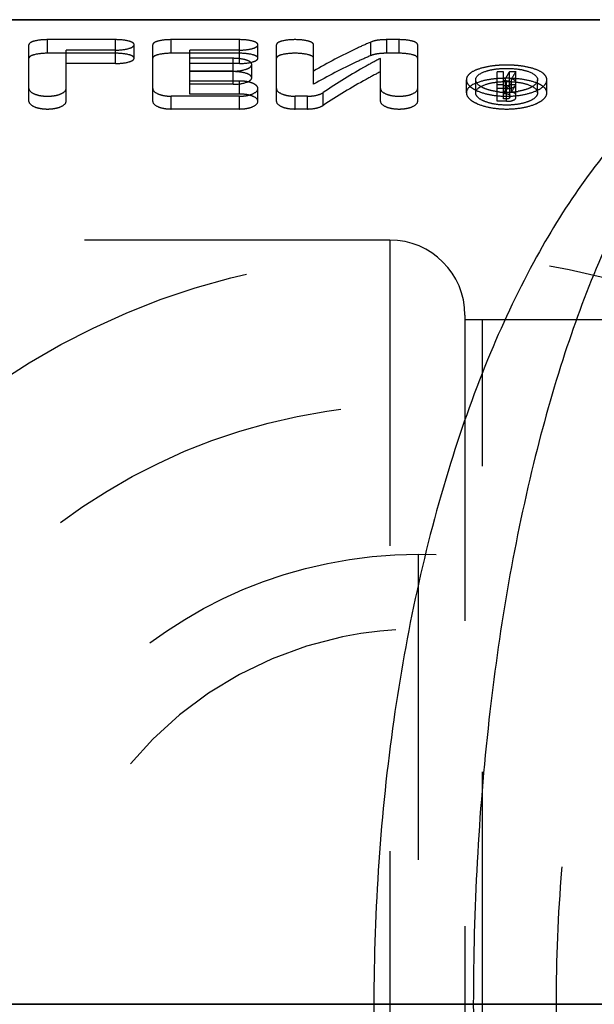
# Model space of a CAD drawing. Header units: millimetres. Extents: x 444 to 556, y 470 to 535.
# Tile 7 of 12: x 483 to 495, y 492 to 513. Entities that reach past the tile are written whole.
import ezdxf

# ---------------------------------------------------------------- set-up
doc = ezdxf.new("R2010")
doc.units = ezdxf.units.MM
doc.header["$LTSCALE"] = 65.185185
doc.linetypes.add('CENTER', pattern=[0.6, 0.375, -0.075, 0.075, -0.075])
doc.linetypes.add('HIDDEN', pattern=[0.2, 0.1, -0.1])
for name, color, linetype in [('ACHSEN_S', 7, 'CONTINUOUS'), ('KOERPER', 7, 'CONTINUOUS'), ('KONST.EL_MIT_GEO', 7, 'CONTINUOUS'), ('KURVEN', 7, 'CONTINUOUS')]:
    doc.layers.add(name, color=color, linetype=linetype)

msp = doc.modelspace()

# ---------------------------------------------------------------- linework, layer by layer
at = {"layer": 'ACHSEN_S', "color": 2, "linetype": 'CENTER'}
msp.add_line((555.711, 491.514), (459.995, 491.514), dxfattribs=at)
at = {"layer": 'KOERPER', "color": 7, "linetype": 'Continuous'}
msp.add_line((495.609, 512.514), (465.032, 512.514), dxfattribs=at)
at = {"layer": 'KOERPER', "color": 8, "linetype": 'HIDDEN'}
for p, q in [((493.181, 506.114), (492.731, 506.114)), ((493.109, 476.914), (493.109, 506.114))]:
    msp.add_line(p, q, dxfattribs=at)
at = {"layer": 'KONST.EL_MIT_GEO', "color": 7, "linetype": 'Continuous'}
msp.add_line((465.032, 512.514), (495.609, 512.514), dxfattribs=at)
at = {"layer": 'KONST.EL_MIT_GEO', "color": 8, "linetype": 'HIDDEN'}
for p, q in [((483.427, 510.772), (483.427, 511.98)), ((483.823, 511.798), (483.823, 512.088)), ((485.276, 512.088), (483.823, 512.088)), ((485.276, 511.579), (485.276, 512.088)), ((485.672, 511.692), (485.672, 511.981)), ((486.069, 510.772), (486.069, 511.98)), ((486.465, 511.798), (486.465, 512.088)), ((487.918, 512.088), (486.465, 512.088)), ((487.918, 511.579), (487.918, 512.088)), ((488.314, 511.692), (488.314, 511.981)), ((488.71, 510.772), (488.71, 511.98)), ((489.503, 511.137), (489.503, 511.98)), ((490.726, 511.749), (490.726, 512.038)), ((491.062, 511.798), (491.062, 512.088)), ((491.327, 512.088), (491.062, 512.088)), ((491.327, 511.798), (491.327, 512.088)), ((491.723, 510.772), (491.723, 511.98)), ((485.276, 511.798), (483.823, 511.798)), ((484.22, 510.772), (484.22, 511.865)), ((485.276, 511.865), (484.22, 511.865)), ((487.918, 511.798), (486.465, 511.798)), ((486.861, 510.928), (486.861, 511.865)), ((487.918, 511.865), (486.861, 511.865)), ((491.327, 511.798), (491.062, 511.798)), ((485.276, 511.579), (484.22, 511.579)), ((487.786, 511.69), (486.861, 511.69)), ((487.918, 511.579), (486.861, 511.579)), ((487.786, 511.137), (487.786, 511.69)), ((490.93, 510.772), (490.93, 511.689)), ((487.786, 511.417), (486.861, 511.417)), ((487.786, 511.406), (486.861, 511.406)), ((488.182, 511.275), (488.182, 511.557)), ((493.423, 510.773), (493.423, 511.405)), ((493.555, 511.405), (493.423, 511.405)), ((493.555, 510.825), (493.555, 511.405)), ((493.681, 511.405), (493.672, 511.39)), ((493.681, 511.125), (493.681, 511.405)), ((493.817, 511.405), (493.681, 511.405)), ((493.819, 510.851), (493.817, 511.405)), ((487.918, 511.206), (486.861, 511.206)), ((487.918, 510.928), (487.918, 511.206)), ((492.762, 510.954), (492.762, 511.232)), ((492.961, 510.954), (492.961, 511.232)), ((493.596, 511.261), (493.555, 511.261)), ((493.622, 511.21), (493.555, 511.21)), ((493.605, 511.277), (493.596, 511.261)), ((493.596, 510.983), (493.596, 511.261)), ((493.622, 510.773), (493.622, 511.21)), ((493.687, 510.851), (493.687, 511.184)), ((493.725, 510.972), (493.725, 511.25)), ((494.282, 510.954), (494.282, 511.232)), ((494.481, 510.954), (494.481, 511.232)), ((487.786, 511.137), (486.861, 511.137)), ((488.314, 510.772), (488.314, 511.047)), ((489.707, 510.687), (489.707, 510.96)), ((493.555, 511.125), (493.423, 511.125)), ((493.622, 511.048), (493.423, 511.048)), ((493.622, 511.101), (493.555, 511.101)), ((493.596, 510.983), (493.555, 510.983)), ((493.622, 510.932), (493.555, 510.932)), ((493.817, 511.125), (493.681, 511.125)), ((486.465, 510.609), (486.465, 510.882)), ((487.918, 510.882), (486.465, 510.882)), ((487.918, 510.928), (486.861, 510.928)), ((487.918, 510.609), (487.918, 510.882)), ((489.106, 510.609), (489.106, 510.882)), ((489.371, 510.882), (489.106, 510.882)), ((489.371, 510.609), (489.371, 510.882)), ((493.622, 510.773), (493.423, 510.773)), ((493.622, 510.825), (493.555, 510.825)), ((487.918, 510.609), (486.465, 510.609)), ((489.371, 510.609), (489.106, 510.609)), ((491.131, 507.814), (452.143, 507.814)), ((491.131, 507.814), (491.131, 475.214)), ((492.731, 506.214), (492.731, 476.814)), ((493.181, 506.114), (493.109, 506.114))]:
    msp.add_line(p, q, dxfattribs=at)
at = {"layer": 'KONST.EL_MIT_GEO', "color": 2, "linetype": 'CENTER'}
msp.add_line((443.731, 491.514), (497.731, 491.514), dxfattribs=at)
at = {"layer": 'KONST.EL_MIT_GEO', "color": 8, "linetype": 'HIDDEN'}
for centre, radius, start, end in [((493.621, 509.074), 2.473, 88.4819, 93.3736), ((500.336, 507.362), 7.787, 148.8533, 149.8137), ((493.624, 509.125), 2.422, 86.5856, 88.5072), ((500.497, 507.347), 7.816, 148.7177, 150.042), ((493.654, 510.946), 0.312, 73.2623, 76.835), ((493.617, 512.463), 1.498, 263.6538, 266.912), ((493.621, 512.545), 1.579, 266.9065, 269.9871), ((500.197, 507.109), 7.654, 148.3542, 149.5973), ((493.622, 512.554), 1.588, 269.9752, 272.3584), ((493.623, 512.525), 1.56, 272.3614, 273.0509), ((493.627, 512.45), 1.484, 273.0215, 277.4291), ((500.357, 507.094), 7.683, 148.3558, 149.6891), ((493.641, 512.341), 1.374, 277.449, 279.631), ((491.131, 506.214), 1.6, 0, 90)]:
    msp.add_arc(centre, radius, start, end, dxfattribs=at)
for points, knots in [([(483.823, 512.088), (483.73, 512.088), (483.602, 512.076), (483.469, 512.037), (483.427, 511.998), (483.427, 511.98)], [0, 0, 0, 0, 0.66097, 0.879142, 1, 1, 1, 1]), ([(485.672, 511.981), (485.672, 511.998), (485.631, 512.037), (485.498, 512.076), (485.37, 512.088), (485.276, 512.088)], [0, 0, 0, 0, 0.12143, 0.337538, 1, 1, 1, 1]), ([(485.276, 511.865), (485.37, 511.865), (485.499, 511.879), (485.631, 511.923), (485.672, 511.963), (485.672, 511.981)], [0, 0, 0, 0, 0.659389, 0.876948, 1, 1, 1, 1]), ([(486.465, 512.088), (486.371, 512.088), (486.243, 512.076), (486.11, 512.037), (486.069, 511.998), (486.069, 511.98)], [0, 0, 0, 0, 0.66097, 0.879142, 1, 1, 1, 1]), ([(488.314, 511.981), (488.314, 511.998), (488.273, 512.037), (488.14, 512.076), (488.012, 512.088), (487.918, 512.088)], [0, 0, 0, 0, 0.12143, 0.337538, 1, 1, 1, 1]), ([(487.918, 511.865), (488.012, 511.865), (488.141, 511.879), (488.273, 511.923), (488.314, 511.963), (488.314, 511.981)], [0, 0, 0, 0, 0.659389, 0.876948, 1, 1, 1, 1]), ([(489.503, 511.98), (489.503, 511.998), (489.461, 512.037), (489.328, 512.076), (489.107, 512.097), (488.885, 512.076), (488.752, 512.037), (488.71, 511.998), (488.71, 511.98)], [0, 0, 0, 0, 0.060956, 0.169512, 0.49933, 0.829606, 0.939607, 1, 1, 1, 1]), ([(490.726, 512.038), (490.624, 511.994), (490.207, 511.805), (489.801, 511.591), (489.503, 511.418)], [0, 0, 0, 0, 0.245026, 1, 1, 1, 1]), ([(491.062, 512.088), (490.999, 512.088), (490.885, 512.081), (490.772, 512.058), (490.726, 512.038)], [0, 0, 0, 0, 0.561787, 1, 1, 1, 1]), ([(491.723, 511.98), (491.723, 511.998), (491.681, 512.037), (491.548, 512.076), (491.421, 512.088), (491.327, 512.088)], [0, 0, 0, 0, 0.122349, 0.338626, 1, 1, 1, 1]), ([(483.823, 511.798), (483.73, 511.798), (483.602, 511.786), (483.469, 511.748), (483.427, 511.709), (483.427, 511.692)], [0, 0, 0, 0, 0.661964, 0.880066, 1, 1, 1, 1]), ([(485.672, 511.692), (485.672, 511.709), (485.631, 511.748), (485.498, 511.786), (485.37, 511.798), (485.276, 511.798)], [0, 0, 0, 0, 0.120505, 0.336544, 1, 1, 1, 1]), ([(486.465, 511.798), (486.371, 511.798), (486.243, 511.786), (486.11, 511.748), (486.069, 511.709), (486.069, 511.692)], [0, 0, 0, 0, 0.661964, 0.880066, 1, 1, 1, 1]), ([(488.314, 511.692), (488.314, 511.709), (488.272, 511.748), (488.14, 511.786), (488.012, 511.798), (487.918, 511.798)], [0, 0, 0, 0, 0.120505, 0.336544, 1, 1, 1, 1]), ([(489.503, 511.692), (489.503, 511.709), (489.461, 511.748), (489.328, 511.786), (489.107, 511.807), (488.885, 511.786), (488.752, 511.748), (488.71, 511.709), (488.71, 511.692)], [0, 0, 0, 0, 0.060492, 0.169015, 0.499329, 0.830102, 0.940069, 1, 1, 1, 1]), ([(491.062, 511.798), (490.999, 511.798), (490.885, 511.791), (490.772, 511.769), (490.726, 511.749)], [0, 0, 0, 0, 0.561979, 1, 1, 1, 1]), ([(491.723, 511.692), (491.723, 511.709), (491.681, 511.748), (491.548, 511.786), (491.421, 511.798), (491.327, 511.798)], [0, 0, 0, 0, 0.12142, 0.337633, 1, 1, 1, 1]), ([(485.276, 511.579), (485.37, 511.579), (485.499, 511.592), (485.631, 511.635), (485.672, 511.675), (485.672, 511.692)], [0, 0, 0, 0, 0.660431, 0.877892, 1, 1, 1, 1]), ([(488.169, 511.592), (488.155, 511.609), (488.109, 511.639), (487.981, 511.68), (487.867, 511.69), (487.786, 511.69)], [0, 0, 0, 0, 0.163541, 0.395968, 1, 1, 1, 1]), ([(487.918, 511.579), (488.012, 511.579), (488.141, 511.592), (488.273, 511.635), (488.314, 511.675), (488.314, 511.692)], [0, 0, 0, 0, 0.660431, 0.877892, 1, 1, 1, 1]), ([(490.726, 511.749), (490.624, 511.705), (490.207, 511.519), (489.802, 511.308), (489.503, 511.137)], [0, 0, 0, 0, 0.245147, 1, 1, 1, 1]), ([(490.93, 511.689), (490.827, 511.636), (490.409, 511.41), (490.004, 511.16), (489.707, 510.96)], [0, 0, 0, 0, 0.24492, 1, 1, 1, 1]), ([(487.786, 511.417), (487.88, 511.417), (488.01, 511.433), (488.145, 511.489), (488.182, 511.537), (488.182, 511.557)], [0, 0, 0, 0, 0.642221, 0.861791, 1, 1, 1, 1]), ([(488.182, 511.275), (488.182, 511.295), (488.144, 511.341), (488.009, 511.392), (487.88, 511.406), (487.786, 511.406)], [0, 0, 0, 0, 0.135414, 0.353133, 1, 1, 1, 1]), ([(490.93, 511.405), (490.827, 511.352), (490.41, 511.13), (490.005, 510.884), (489.707, 510.687)], [0, 0, 0, 0, 0.245046, 1, 1, 1, 1]), ([(492.844, 511.37), (492.831, 511.36), (492.791, 511.324), (492.762, 511.27), (492.762, 511.232)], [0, 0, 0, 0, 0.295129, 1, 1, 1, 1]), ([(493.284, 511.522), (493.196, 511.509), (493.043, 511.476), (492.897, 511.412), (492.844, 511.37)], [0, 0, 0, 0, 0.566449, 1, 1, 1, 1]), ([(492.961, 511.232), (492.961, 511.319), (493.151, 511.419), (493.375, 511.464), (493.62, 511.483), (493.866, 511.464), (494.091, 511.42), (494.282, 511.319), (494.282, 511.232)], [0, 0, 0, 0, 0.17757, 0.327153, 0.498937, 0.671459, 0.821256, 1, 1, 1, 1]), ([(494.399, 511.37), (494.346, 511.412), (494.2, 511.476), (494.047, 511.509), (493.96, 511.522)], [0, 0, 0, 0, 0.434728, 1, 1, 1, 1]), ([(494.481, 511.232), (494.481, 511.244), (494.473, 511.299), (494.432, 511.344), (494.399, 511.37)], [0, 0, 0, 0, 0.225656, 1, 1, 1, 1]), ([(487.786, 511.137), (487.88, 511.137), (488.01, 511.152), (488.145, 511.208), (488.182, 511.255), (488.182, 511.275)], [0, 0, 0, 0, 0.643529, 0.862936, 1, 1, 1, 1]), ([(488.314, 511.047), (488.314, 511.086), (488.251, 511.142), (488.156, 511.177), (488.09, 511.191), (488.055, 511.196)], [0, 0, 0, 0, 0.368947, 0.654937, 1, 1, 1, 1]), ([(494.481, 510.954), (494.481, 511), (494.43, 511.075), (494.331, 511.136), (494.176, 511.201), (493.935, 511.251), (493.622, 511.272), (493.3, 511.249), (493.011, 511.193), (492.762, 511.066), (492.762, 510.954)], [0, 0, 0, 0, 0.072477, 0.122945, 0.18395, 0.332938, 0.504818, 0.676203, 0.825206, 1, 1, 1, 1]), ([(492.762, 511.232), (492.762, 511.183), (492.813, 511.105), (492.912, 511.035), (493.067, 510.96), (493.307, 510.898), (493.623, 510.873), (493.939, 510.898), (494.21, 510.971), (494.406, 511.07), (494.481, 511.183), (494.481, 511.232)], [0, 0, 0, 0, 0.074074, 0.125443, 0.186711, 0.33371, 0.501093, 0.667983, 0.815038, 0.926506, 1, 1, 1, 1]), ([(493.294, 511.002), (493.248, 511.013), (493.162, 511.039), (493.039, 511.098), (492.961, 511.179), (492.961, 511.232)], [0, 0, 0, 0, 0.339595, 0.624279, 1, 1, 1, 1]), ([(492.961, 510.954), (492.961, 511.04), (493.152, 511.139), (493.374, 511.183), (493.62, 511.202), (493.866, 511.183), (494.09, 511.139), (494.282, 511.041), (494.282, 510.954)], [0, 0, 0, 0, 0.176798, 0.326618, 0.498825, 0.671793, 0.821888, 1, 1, 1, 1]), ([(493.622, 511.21), (493.637, 511.21), (493.659, 511.209), (493.687, 511.193), (493.687, 511.184)], [0, 0, 0, 0, 0.6406, 1, 1, 1, 1]), ([(493.817, 511.195), (493.815, 511.2), (493.798, 511.226), (493.767, 511.238), (493.743, 511.245)], [0, 0, 0, 0, 0.183985, 1, 1, 1, 1]), ([(493.819, 511.184), (493.819, 511.186), (493.819, 511.19), (493.818, 511.194), (493.817, 511.195)], [0, 0, 0, 0, 0.49887, 1, 1, 1, 1]), ([(494.282, 511.232), (494.282, 511.17), (494.181, 511.081), (494.032, 511.021), (493.928, 510.996), (493.871, 510.986)], [0, 0, 0, 0, 0.368096, 0.656325, 1, 1, 1, 1]), ([(483.427, 511.047), (483.427, 510.992), (483.538, 510.924), (483.676, 510.89), (483.823, 510.877), (483.97, 510.89), (484.108, 510.923), (484.22, 510.992), (484.22, 511.047)], [0, 0, 0, 0, 0.183424, 0.330909, 0.499427, 0.667894, 0.815768, 1, 1, 1, 1]), ([(486.069, 511.047), (486.069, 510.992), (486.18, 510.924), (486.317, 510.89), (486.415, 510.882), (486.465, 510.882)], [0, 0, 0, 0, 0.366454, 0.664229, 1, 1, 1, 1]), ([(487.918, 510.882), (487.969, 510.882), (488.066, 510.89), (488.203, 510.924), (488.314, 510.993), (488.314, 511.047)], [0, 0, 0, 0, 0.338155, 0.634169, 1, 1, 1, 1]), ([(488.71, 511.047), (488.71, 510.992), (488.821, 510.924), (488.959, 510.89), (489.056, 510.882), (489.106, 510.882)], [0, 0, 0, 0, 0.366454, 0.664229, 1, 1, 1, 1]), ([(489.371, 510.882), (489.435, 510.882), (489.55, 510.893), (489.663, 510.931), (489.707, 510.96)], [0, 0, 0, 0, 0.550948, 1, 1, 1, 1]), ([(490.93, 511.047), (490.93, 510.992), (491.041, 510.924), (491.179, 510.89), (491.326, 510.877), (491.474, 510.89), (491.611, 510.923), (491.723, 510.992), (491.723, 511.047)], [0, 0, 0, 0, 0.183424, 0.330909, 0.499427, 0.667894, 0.815768, 1, 1, 1, 1]), ([(492.762, 510.954), (492.762, 510.906), (492.814, 510.829), (492.913, 510.76), (493.067, 510.686), (493.307, 510.625), (493.623, 510.6), (493.939, 510.625), (494.179, 510.686), (494.332, 510.761), (494.43, 510.829), (494.481, 510.906), (494.481, 510.954)], [0, 0, 0, 0, 0.073418, 0.124647, 0.185888, 0.333088, 0.500853, 0.668123, 0.81538, 0.876393, 0.927156, 1, 1, 1, 1]), ([(494.282, 510.954), (494.282, 510.917), (494.224, 510.831), (494.074, 510.758), (493.866, 510.704), (493.623, 510.686), (493.38, 510.703), (493.171, 510.758), (493.02, 510.83), (492.961, 510.917), (492.961, 510.954)], [0, 0, 0, 0, 0.072869, 0.184084, 0.331227, 0.498796, 0.667114, 0.814496, 0.926669, 1, 1, 1, 1]), ([(493.622, 511.048), (493.669, 511.048), (493.736, 511.052), (493.819, 511.1), (493.819, 511.127)], [0, 0, 0, 0, 0.634502, 1, 1, 1, 1]), ([(493.678, 511.114), (493.674, 511.112), (493.657, 511.103), (493.637, 511.101), (493.622, 511.101)], [0, 0, 0, 0, 0.201987, 1, 1, 1, 1]), ([(493.622, 510.932), (493.637, 510.932), (493.659, 510.931), (493.687, 510.916), (493.687, 510.907)], [0, 0, 0, 0, 0.642048, 1, 1, 1, 1]), ([(493.687, 511.127), (493.687, 511.125), (493.685, 511.119), (493.68, 511.116), (493.678, 511.114)], [0, 0, 0, 0, 0.44685, 1, 1, 1, 1]), ([(493.819, 510.907), (493.819, 510.914), (493.803, 510.953), (493.757, 510.964), (493.725, 510.972)], [0, 0, 0, 0, 0.169319, 1, 1, 1, 1]), ([(483.427, 510.772), (483.427, 510.718), (483.539, 510.65), (483.676, 510.617), (483.823, 510.604), (483.97, 510.617), (484.108, 510.65), (484.22, 510.717), (484.22, 510.772)], [0, 0, 0, 0, 0.182669, 0.330432, 0.499425, 0.668368, 0.816521, 1, 1, 1, 1]), ([(486.069, 510.772), (486.069, 510.718), (486.18, 510.65), (486.317, 510.617), (486.415, 510.609), (486.465, 510.609)], [0, 0, 0, 0, 0.364944, 0.663281, 1, 1, 1, 1]), ([(488.314, 510.772), (488.314, 510.826), (488.201, 510.891), (488.065, 510.92), (487.968, 510.928), (487.918, 510.928)], [0, 0, 0, 0, 0.360461, 0.661327, 1, 1, 1, 1]), ([(487.918, 510.609), (487.969, 510.609), (488.066, 510.617), (488.203, 510.65), (488.314, 510.718), (488.314, 510.772)], [0, 0, 0, 0, 0.339111, 0.635682, 1, 1, 1, 1]), ([(488.71, 510.772), (488.71, 510.718), (488.822, 510.65), (488.959, 510.617), (489.056, 510.609), (489.106, 510.609)], [0, 0, 0, 0, 0.364944, 0.663281, 1, 1, 1, 1]), ([(490.93, 510.772), (490.93, 510.718), (491.042, 510.65), (491.179, 510.617), (491.326, 510.604), (491.474, 510.617), (491.611, 510.65), (491.723, 510.717), (491.723, 510.772)], [0, 0, 0, 0, 0.182669, 0.330432, 0.499425, 0.668368, 0.816521, 1, 1, 1, 1]), ([(493.687, 510.851), (493.687, 510.842), (493.659, 510.827), (493.637, 510.825), (493.622, 510.825)], [0, 0, 0, 0, 0.363401, 1, 1, 1, 1]), ([(493.622, 510.773), (493.668, 510.773), (493.736, 510.777), (493.819, 510.824), (493.819, 510.851)], [0, 0, 0, 0, 0.635989, 1, 1, 1, 1]), ([(489.371, 510.609), (489.435, 510.609), (489.55, 510.62), (489.663, 510.658), (489.707, 510.687)], [0, 0, 0, 0, 0.551383, 1, 1, 1, 1]), ([(500.429, 476.932), (500.046, 476.978), (499.234, 477.278), (498.17, 478.197), (497.201, 479.555), (496.346, 481.334), (495.634, 483.493), (495.095, 485.971), (494.759, 488.681), (494.645, 491.514), (494.759, 494.347), (495.095, 497.057), (495.634, 499.535), (496.346, 501.694), (497.201, 503.473), (498.17, 504.831), (499.234, 505.75), (500.046, 506.05), (500.429, 506.096)], [0, 0, 0, 0, 0.034856, 0.075775, 0.125403, 0.184711, 0.253467, 0.33046, 0.413587, 0.5, 0.586413, 0.66954, 0.746533, 0.815289, 0.874597, 0.924225, 0.965144, 1, 1, 1, 1])]:
    msp.add_open_spline(points, degree=3, knots=knots, dxfattribs=at)
for points in [[(488.182, 511.557), (488.182, 511.569), (488.176, 511.582), (488.169, 511.592)], [(493.476, 511.542), (493.412, 511.538), (493.347, 511.532), (493.284, 511.522)], [(493.96, 511.522), (493.897, 511.532), (493.832, 511.538), (493.768, 511.542)], [(488.055, 511.196), (488.009, 511.203), (487.964, 511.206), (487.918, 511.206)], [(493.451, 510.975), (493.398, 510.981), (493.346, 510.99), (493.294, 511.002)], [(496.384, 506.113), (495.317, 506.114), (494.249, 506.114), (493.182, 506.114)]]:
    msp.add_open_spline(points, degree=3, dxfattribs=at)
at = {"layer": 'KONST.EL_MIT_GEO', "color": 7, "linetype": 'Continuous'}
for points, knots in [([(496.539, 510.555), (495.624, 509.657), (494.443, 507.949), (493.21, 505.351), (492.043, 502.086), (491.053, 497.44), (490.652, 491.514), (491.053, 485.588), (492.043, 480.942), (493.21, 477.677), (494.443, 475.079), (495.624, 473.37), (496.539, 472.472)], [0, 0, 0, 0, 0.094651, 0.150714, 0.212417, 0.350208, 0.499999, 0.649791, 0.787583, 0.849285, 0.905349, 1, 1, 1, 1]), ([(497.433, 510.555), (497.087, 510.124), (496.425, 509.122), (495.574, 507.39), (494.809, 505.334), (493.891, 502.06), (493.117, 497.418), (492.803, 491.514), (493.117, 485.61), (493.891, 480.968), (494.809, 477.694), (495.574, 475.638), (496.425, 473.906), (497.087, 472.904), (497.433, 472.472)], [0, 0, 0, 0, 0.041789, 0.090294, 0.145551, 0.207256, 0.346931, 0.499999, 0.653068, 0.792743, 0.854449, 0.909706, 0.95821, 1, 1, 1, 1])]:
    msp.add_open_spline(points, degree=3, knots=knots, dxfattribs=at)
at = {"layer": 'KURVEN', "color": 8, "linetype": 'HIDDEN'}
for p, q in [((491.731, 501.114), (491.731, 483.514)), ((518.408, 491.514), (482.131, 491.514))]:
    msp.add_line(p, q, dxfattribs=at)
for radius in [16, 12.8, 9.6]:
    msp.add_circle((491.731, 491.514), radius, dxfattribs=at)
msp.add_arc((491.731, 491.514), 8, 0, 270, dxfattribs=at)

doc.saveas('drawing.dxf')
